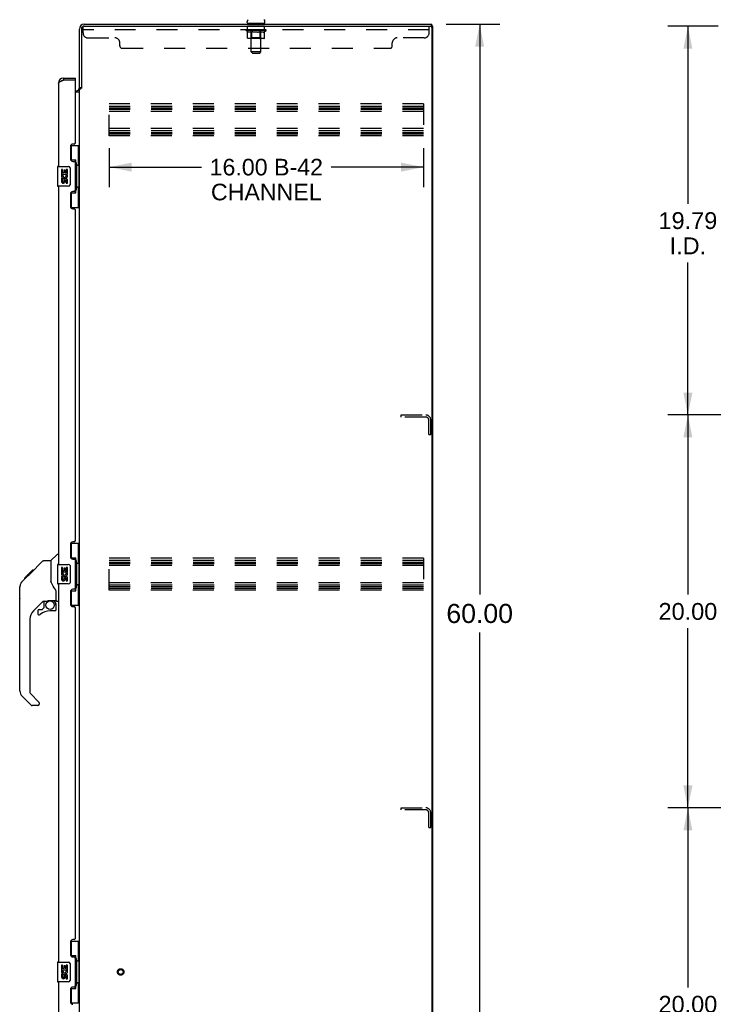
# Model space of a CAD drawing. Header units: inches. Extents: x 0 to 194, y 0 to 126.
# Tile 12 of 15: x 98 to 134, y 43 to 93. Entities that reach past the tile are written whole.
import ezdxf

# ---------------------------------------------------------------- set-up
doc = ezdxf.new("R2010")
doc.units = ezdxf.units.IN
doc.header["$LTSCALE"] = 10.674419
doc.header["$MEASUREMENT"] = 0
doc.linetypes.add('HIDDEN', pattern=[0.2, 0.1, -0.1])
doc.layers.get('0').update_dxf_attribs({"linetype": 'CONTINUOUS'})
for name, color, linetype in [('02___PRT_ALL_AXES', 7, 'CONTINUOUS'), ('DEFAULT_2', 8, 'HIDDEN'), ('DIMENSIONS', 7, 'CONTINUOUS')]:
    doc.layers.add(name, color=color, linetype=linetype)
doc.styles.get("Standard").update_dxf_attribs({"font": 'arial.ttf'})
doc.dimstyles.new('DIMSTYLE_1', dxfattribs={"dimtxt": 0.970402, "dimasz": 1.141649, "dimexe": 0.09, "dimexo": 0.07, "dimgap": 0.0425, "dimtad": 0, "dimtih": 1, "dimtoh": 1, "dimzin": 4, "dimdsep": 46, "dimtxsty": 'Standard', "dimblk": '_FILLED', "dimblk1": '_FILLED', "dimblk2": '_FILLED', "dimcen": 0.09, "dimazin": 1, "dimtfac": 1, "dimtdec": 3, "dimtofl": 0, "dimtmove": 0, "dimatfit": 3, "dimldrblk": '_FILLED', "dimfxl": 1, "dimtolj": 1, "dimtzin": 4, "dimarcsym": 0})
doc.dimstyles.new('DIMSTYLE_2', dxfattribs={"dimtxt": 0.84482, "dimasz": 1.141649, "dimexe": 0.09, "dimexo": 0.07, "dimgap": 0.037, "dimtad": 0, "dimtih": 1, "dimtoh": 1, "dimzin": 4, "dimdsep": 46, "dimtxsty": 'Standard', "dimblk": '_FILLED', "dimblk1": '_FILLED', "dimblk2": '_FILLED', "dimcen": 0.09, "dimazin": 1, "dimtfac": 1, "dimtdec": 3, "dimtofl": 0, "dimtmove": 0, "dimatfit": 3, "dimldrblk": '_FILLED', "dimfxl": 1, "dimtolj": 1, "dimtzin": 4, "dimarcsym": 0})
doc.dimstyles.new('DIMSTYLE_4', dxfattribs={"dimtxt": 0.856237, "dimasz": 1.141649, "dimexe": 0.09, "dimexo": 0.07, "dimgap": 0.0375, "dimtad": 0, "dimtih": 1, "dimtoh": 1, "dimzin": 4, "dimdsep": 46, "dimtxsty": 'Standard', "dimblk": '_FILLED', "dimblk1": '_FILLED', "dimblk2": '_FILLED', "dimcen": 0.09, "dimazin": 1, "dimtfac": 1, "dimtdec": 3, "dimtofl": 0, "dimtmove": 0, "dimatfit": 3, "dimldrblk": '_FILLED', "dimfxl": 1, "dimtolj": 1, "dimtzin": 4, "dimarcsym": 0})

# ---------------------------------------------------------------- blocks, each defined once
blk = doc.blocks.new('_FILLED')
at = {"color": 0, "linetype": 'ByBlock'}
blk.add_solid([(0, 0), (-1, 0.2), (-1, -0.2)], dxfattribs=at)
blk = doc.blocks.new('*D2')
at = {"layer": 'DIMENSIONS', "color": 2, "linetype": 'Continuous'}
for p, q in [((120.167, 92.838), (122.897, 92.838)), ((121.869, 92.838), (121.869, 63.808)), ((121.869, 32.838), (121.869, 61.867)), ((120.167, 32.838), (122.897, 32.838))]:
    blk.add_line(p, q, dxfattribs=at)
at = {"layer": 'DIMENSIONS', "color": 2, "linetype": 'Continuous', "xscale": 1.1416490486, "yscale": 1.1416490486, "zscale": 1.1416490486}
for p, rotation in [((121.869, 92.838), 90), ((121.869, 32.838), 270)]:
    blk.add_blockref('_FILLED', p, dxfattribs=dict(at, rotation=rotation))
at = {"layer": 'DIMENSIONS', "color": 2, "linetype": 'Continuous', "insert": (121.869, 63.323), "char_height": 0.9704, "width": 3.39099, "attachment_point": 2, "line_spacing_factor": 0.9}
blk.add_mtext('60.00', dxfattribs=at)
blk = doc.blocks.new('*D3')
at = {"layer": 'DIMENSIONS', "color": 2, "linetype": 'Continuous'}
for p, q in [((103.003, 86.531), (103.003, 84.533)), ((119.003, 86.531), (119.003, 84.533)), ((103.003, 85.56), (107.696, 85.56)), ((119.003, 85.56), (114.31, 85.56))]:
    blk.add_line(p, q, dxfattribs=at)
at = {"layer": 'DIMENSIONS', "color": 2, "linetype": 'Continuous', "xscale": 1.1416490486, "yscale": 1.1416490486, "zscale": 1.1416490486, "rotation": 180}
blk.add_blockref('_FILLED', (103.003, 85.56), dxfattribs=at)
at = {"layer": 'DIMENSIONS', "color": 2, "linetype": 'Continuous', "xscale": 1.1416490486, "yscale": 1.1416490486, "zscale": 1.1416490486}
blk.add_blockref('_FILLED', (119.003, 85.56), dxfattribs=at)
at = {"layer": 'DIMENSIONS', "color": 2, "linetype": 'Continuous', "insert": (111.003, 85.983), "char_height": 0.8448, "width": 5.76927, "attachment_point": 2, "line_spacing_factor": 0.9}
blk.add_mtext('16.00 B-42\\PCHANNEL', dxfattribs=at)
blk = doc.blocks.new('*D8')
at = {"layer": 'DIMENSIONS', "color": 2, "linetype": 'Continuous'}
for p, q in [((134.156, 52.942), (131.445, 52.942)), ((132.473, 52.942), (132.473, 43.798)), ((132.473, 32.942), (132.473, 40.801)), ((134.01, 32.942), (131.445, 32.942))]:
    blk.add_line(p, q, dxfattribs=at)
at = {"layer": 'DIMENSIONS', "color": 2, "linetype": 'Continuous', "xscale": 1.1416490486, "yscale": 1.1416490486, "zscale": 1.1416490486}
for p, rotation in [((132.473, 52.942), 90), ((132.473, 32.942), 270)]:
    blk.add_blockref('_FILLED', p, dxfattribs=dict(at, rotation=rotation))
at = {"layer": 'DIMENSIONS', "color": 2, "linetype": 'Continuous', "insert": (132.473, 43.37), "char_height": 0.8562, "width": 2.99205, "attachment_point": 2, "line_spacing_factor": 0.9}
blk.add_mtext('20.00\\PI.D.', dxfattribs=at)
blk = doc.blocks.new('*D9')
at = {"layer": 'DIMENSIONS', "color": 2, "linetype": 'Continuous'}
for p, q in [((134.156, 72.942), (131.445, 72.942)), ((132.473, 72.942), (132.473, 63.798)), ((132.473, 52.942), (132.473, 62.086)), ((134.156, 52.942), (131.445, 52.942))]:
    blk.add_line(p, q, dxfattribs=at)
at = {"layer": 'DIMENSIONS', "color": 2, "linetype": 'Continuous', "xscale": 1.1416490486, "yscale": 1.1416490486, "zscale": 1.1416490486}
for p, rotation in [((132.473, 72.942), 90), ((132.473, 52.942), 270)]:
    blk.add_blockref('_FILLED', p, dxfattribs=dict(at, rotation=rotation))
at = {"layer": 'DIMENSIONS', "color": 2, "linetype": 'Continuous', "insert": (132.473, 63.37), "char_height": 0.8562, "width": 2.99205, "attachment_point": 2, "line_spacing_factor": 0.9}
blk.add_mtext('20.00', dxfattribs=at)
blk = doc.blocks.new('*D25')
at = {"layer": 'DIMENSIONS', "color": 2, "linetype": 'Continuous'}
for p, q in [((134.01, 92.734), (131.445, 92.734)), ((132.473, 92.734), (132.473, 83.694)), ((132.473, 72.942), (132.473, 80.697)), ((134.156, 72.942), (131.445, 72.942))]:
    blk.add_line(p, q, dxfattribs=at)
at = {"layer": 'DIMENSIONS', "color": 2, "linetype": 'Continuous', "xscale": 1.1416490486, "yscale": 1.1416490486, "zscale": 1.1416490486}
for p, rotation in [((132.473, 92.734), 90), ((132.473, 72.942), 270)]:
    blk.add_blockref('_FILLED', p, dxfattribs=dict(at, rotation=rotation))
at = {"layer": 'DIMENSIONS', "color": 2, "linetype": 'Continuous', "insert": (132.473, 83.266), "char_height": 0.8562, "width": 2.99205, "attachment_point": 2, "line_spacing_factor": 0.9}
blk.add_mtext('19.79\\PI.D.', dxfattribs=at)

msp = doc.modelspace()

# ---------------------------------------------------------------- linework, layer by layer
at = {"color": 3, "linetype": 'Continuous'}
for p, q in [((101.728, 92.838), (119.43, 92.838)), ((101.728, 92.734), (119.367, 92.734)), ((101.482, 89.584), (101.482, 92.591)), ((101.586, 92.591), (101.586, 89.586)), ((119.43, 92.671), (119.43, 33.004)), ((100.424, 89.841), (100.424, 85.588)), ((100.641, 89.973), (100.67, 89.984)), ((100.67, 90.088), (101.278, 90.088)), ((101.258, 89.984), (100.67, 89.984)), ((101.278, 86.795), (101.278, 89.964)), ((101.278, 89.442), (101.339, 89.442)), ((101.278, 89.39), (101.482, 89.39)), ((101.482, 40.13), (101.482, 89.545)), ((101.482, 89.545), (101.556, 89.545)), ((101.218, 86.735), (101.158, 86.735)), ((101.028, 86.605), (101.028, 85.985)), ((101.158, 85.855), (101.218, 85.855)), ((101.278, 84.38), (101.278, 85.795)), ((100.424, 84.588), (100.424, 65.338)), ((101.218, 84.32), (101.158, 84.32)), ((101.028, 84.19), (101.028, 83.57)), ((101.158, 83.44), (101.218, 83.44)), ((101.278, 66.545), (101.278, 83.38)), ((101.028, 66.355), (101.028, 65.735)), ((101.218, 66.485), (101.158, 66.485)), ((101.158, 65.605), (101.218, 65.605)), ((101.278, 64.13), (101.278, 65.545)), ((100.424, 64.338), (100.424, 45.088)), ((101.028, 63.94), (101.028, 63.32)), ((101.218, 64.07), (101.158, 64.07)), ((101.158, 63.19), (101.218, 63.19)), ((101.278, 46.295), (101.278, 63.13)), ((101.218, 46.235), (101.158, 46.235)), ((101.028, 46.105), (101.028, 45.485)), ((101.158, 45.355), (101.218, 45.355)), ((101.278, 43.88), (101.278, 45.295)), ((100.424, 44.088), (100.424, 39.834)), ((101.028, 43.69), (101.028, 43.07)), ((101.218, 43.82), (101.158, 43.82))]:
    msp.add_line(p, q, dxfattribs=at)
at = {"color": 7, "linetype": 'Continuous'}
for p, q in [((110.03, 92.928), (110.03, 92.966)), ((110.044, 92.868), (110.044, 92.838)), ((110.919, 92.868), (110.044, 92.868)), ((110.919, 92.868), (110.919, 92.838)), ((110.934, 92.928), (110.934, 92.966)), ((119.482, 92.734), (119.367, 92.734)), ((119.43, 92.734), (119.43, 92.838)), ((119.482, 32.942), (119.482, 92.734)), ((100.67, 90.088), (100.67, 89.984)), ((101.278, 89.984), (101.258, 89.984)), ((101.278, 89.984), (101.278, 90.088)), ((101.586, 89.597), (101.482, 89.597)), ((101.041, 86.663), (101.482, 86.663)), ((101.078, 85.883), (101.078, 86.663)), ((101.443, 85.638), (101.443, 86.663)), ((101.078, 85.928), (101.305, 85.928)), ((101.305, 84.248), (101.305, 85.928)), ((100.364, 85.573), (100.364, 84.603)), ((100.379, 85.588), (100.919, 85.588)), ((101.019, 85.488), (101.019, 84.688)), ((101.342, 85.689), (101.342, 85.668)), ((101.342, 85.638), (101.342, 84.538)), ((101.465, 85.638), (101.342, 85.638)), ((101.465, 84.538), (101.465, 85.638)), ((100.919, 84.588), (100.379, 84.588)), ((101.078, 83.513), (101.078, 84.293)), ((101.078, 84.248), (101.305, 84.248)), ((101.465, 84.538), (101.342, 84.538)), ((101.342, 84.508), (101.342, 84.487)), ((101.443, 83.513), (101.443, 84.538)), ((101.041, 83.513), (101.482, 83.513)), ((101.041, 66.413), (101.482, 66.413)), ((101.078, 65.633), (101.078, 66.413)), ((101.443, 65.388), (101.443, 66.413)), ((100.036, 65.533), (100.334, 65.83)), ((100.424, 65.842), (100.361, 65.842)), ((101.078, 65.678), (101.305, 65.678)), ((101.305, 63.998), (101.305, 65.678)), ((98.989, 64.88), (99.613, 65.504)), ((99.669, 65.527), (100.03, 65.527)), ((100.03, 65.527), (100.03, 64.422)), ((100.364, 65.323), (100.364, 64.353)), ((100.379, 65.338), (100.919, 65.338)), ((101.019, 65.238), (101.019, 64.438)), ((101.342, 65.439), (101.342, 65.418)), ((101.342, 65.388), (101.342, 64.288)), ((101.465, 65.388), (101.342, 65.388)), ((101.465, 64.288), (101.465, 65.388)), ((98.57, 64.46), (98.849, 64.738)), ((98.681, 64.638), (99.09, 65.047)), ((98.829, 64.719), (98.762, 64.719)), ((98.848, 64.739), (98.982, 64.872)), ((98.915, 64.805), (98.848, 64.805)), ((98.997, 64.887), (98.93, 64.887)), ((98.989, 64.88), (98.954, 64.844)), ((99.074, 64.964), (99.007, 64.964)), ((99.09, 65.047), (99.092, 65.049)), ((99.157, 65.047), (99.09, 65.047)), ((99.091, 65.048), (99.157, 65.048)), ((99.092, 65.049), (99.159, 65.049)), ((98.444, 63.6), (98.444, 64.187)), ((98.455, 58.899), (98.455, 64.183)), ((98.57, 64.46), (98.551, 64.439)), ((98.677, 64.634), (98.68, 64.637)), ((98.677, 64.634), (98.743, 64.634)), ((98.68, 64.637), (98.746, 64.637)), ((98.747, 64.638), (98.681, 64.638)), ((100.05, 64.43), (100.03, 64.485)), ((100.08, 64.362), (100.05, 64.43)), ((100.919, 64.338), (100.379, 64.338)), ((101.465, 64.288), (101.342, 64.288)), ((101.342, 64.258), (101.342, 64.237)), ((101.443, 63.263), (101.443, 64.288)), ((100.306, 63.499), (100.306, 63.906)), ((101.078, 63.263), (101.078, 64.043)), ((101.078, 63.998), (101.305, 63.998)), ((99.642, 63.465), (99.14, 62.964)), ((99.676, 63.455), (99.676, 63.128)), ((99.718, 63.46), (99.806, 63.46)), ((99.984, 63.501), (99.991, 63.501)), ((99.991, 63.501), (100.286, 63.501)), ((100.168, 63.501), (100.248, 63.421)), ((100.24, 63.414), (100.234, 63.408)), ((100.286, 63.282), (100.306, 63.282)), ((100.306, 63.045), (100.306, 63.282)), ((100.345, 63.46), (100.424, 63.46)), ((101.041, 63.263), (101.482, 63.263)), ((99.361, 62.966), (99.361, 62.847)), ((99.44, 63.045), (99.592, 63.045)), ((99.601, 63.048), (99.672, 63.12)), ((100.227, 62.966), (99.991, 62.966)), ((98.967, 62.546), (98.967, 58.813)), ((98.99, 58.757), (99.426, 58.322)), ((99.023, 58.168), (98.571, 58.62)), ((99.44, 58.288), (99.44, 58.224)), ((99.361, 58.145), (99.079, 58.145)), ((101.041, 46.163), (101.482, 46.163)), ((101.078, 45.383), (101.078, 46.163)), ((101.443, 45.138), (101.443, 46.163)), ((101.078, 45.428), (101.305, 45.428)), ((101.305, 43.748), (101.305, 45.428)), ((101.342, 45.189), (101.342, 45.168)), ((101.465, 45.138), (101.342, 45.138)), ((101.342, 45.138), (101.342, 44.038)), ((101.465, 44.038), (101.465, 45.138)), ((100.364, 45.073), (100.364, 44.103)), ((100.379, 45.088), (100.919, 45.088)), ((101.019, 44.988), (101.019, 44.188)), ((100.919, 44.088), (100.379, 44.088)), ((101.078, 43.013), (101.078, 43.793)), ((101.078, 43.748), (101.305, 43.748)), ((101.465, 44.038), (101.342, 44.038)), ((101.342, 44.008), (101.342, 43.987)), ((101.443, 43.013), (101.443, 44.038)), ((101.041, 43.013), (101.482, 43.013))]:
    msp.add_line(p, q, dxfattribs=at)
at = {"color": 3, "linetype": 'Continuous'}
for points in [[(100.424, 89.841), (100.424, 89.847), (100.426, 89.852), (100.428, 89.858), (100.431, 89.863), (100.435, 89.869), (100.44, 89.874), (100.446, 89.88), (100.452, 89.885), (100.459, 89.891), (100.468, 89.896), (100.476, 89.902), (100.486, 89.907), (100.496, 89.913), (100.507, 89.918), (100.518, 89.924), (100.53, 89.929), (100.543, 89.934), (100.556, 89.94), (100.569, 89.945)], [(100.569, 89.945), (100.583, 89.951), (100.597, 89.956), (100.611, 89.962), (100.626, 89.967), (100.641, 89.973)], [(101.556, 89.545), (101.558, 89.547), (101.56, 89.548), (101.561, 89.55), (101.563, 89.551), (101.564, 89.552), (101.566, 89.554), (101.567, 89.555), (101.568, 89.556), (101.569, 89.558), (101.57, 89.559), (101.57, 89.56), (101.571, 89.562), (101.572, 89.563), (101.572, 89.564)], [(101.572, 89.564), (101.575, 89.568), (101.575, 89.569), (101.576, 89.571), (101.577, 89.572), (101.578, 89.574), (101.579, 89.576), (101.58, 89.577), (101.581, 89.579), (101.582, 89.581), (101.583, 89.582), (101.585, 89.584), (101.586, 89.586)]]:
    msp.add_lwpolyline(points, dxfattribs=at)
at = {"color": 7, "linetype": 'Continuous'}
for points in [[(101.269, 85.827), (101.271, 85.83), (101.277, 85.839), (101.281, 85.847), (101.286, 85.854), (101.289, 85.861), (101.293, 85.867), (101.296, 85.873), (101.298, 85.879), (101.3, 85.884), (101.302, 85.889), (101.303, 85.893), (101.304, 85.897), (101.305, 85.901), (101.305, 85.904)], [(101.012, 85.524), (101.014, 85.518), (101.016, 85.512), (101.017, 85.506), (101.018, 85.5), (101.019, 85.494), (101.019, 85.488)], [(101.019, 84.688), (101.019, 84.682), (101.018, 84.675), (101.017, 84.669), (101.016, 84.663), (101.014, 84.657), (101.012, 84.652)], [(101.305, 84.272), (101.305, 84.275), (101.304, 84.279), (101.303, 84.283), (101.302, 84.287), (101.3, 84.292), (101.298, 84.297), (101.296, 84.302), (101.293, 84.308), (101.289, 84.315), (101.286, 84.322), (101.281, 84.329), (101.277, 84.337), (101.271, 84.345), (101.269, 84.349)], [(99.613, 65.504), (99.621, 65.51), (99.63, 65.516), (99.639, 65.521), (99.649, 65.524), (99.659, 65.526), (99.669, 65.527)], [(101.012, 65.274), (101.014, 65.268), (101.016, 65.262), (101.017, 65.256), (101.018, 65.25), (101.019, 65.244), (101.019, 65.238)], [(101.269, 65.577), (101.271, 65.58), (101.277, 65.589), (101.281, 65.597), (101.286, 65.604), (101.289, 65.611), (101.293, 65.617), (101.296, 65.623), (101.298, 65.629), (101.3, 65.634), (101.302, 65.639), (101.303, 65.643), (101.304, 65.647), (101.305, 65.651), (101.305, 65.654)], [(98.87, 64.76), (98.855, 64.745), (98.849, 64.738)], [(98.954, 64.844), (98.931, 64.822), (98.91, 64.8), (98.87, 64.76)], [(98.57, 64.46), (98.551, 64.44), (98.526, 64.407), (98.504, 64.371), (98.486, 64.334), (98.472, 64.294), (98.462, 64.254), (98.457, 64.212), (98.455, 64.183)], [(100.253, 64.077), (100.204, 64.147), (100.155, 64.224), (100.114, 64.295), (100.08, 64.362)], [(101.019, 64.438), (101.019, 64.432), (101.018, 64.425), (101.017, 64.419), (101.016, 64.413), (101.014, 64.407), (101.012, 64.402)], [(100.306, 63.906), (100.305, 63.93), (100.3, 63.965), (100.291, 63.999), (100.279, 64.031), (100.264, 64.06), (100.253, 64.077)], [(101.305, 64.022), (101.305, 64.025), (101.304, 64.029), (101.303, 64.033), (101.302, 64.037), (101.3, 64.042), (101.298, 64.047), (101.296, 64.052), (101.293, 64.058), (101.289, 64.065), (101.286, 64.072), (101.281, 64.079), (101.277, 64.087), (101.271, 64.095), (101.269, 64.099)], [(99.806, 63.46), (99.814, 63.461), (99.823, 63.463), (99.833, 63.466), (99.844, 63.47), (99.857, 63.474), (99.872, 63.48), (99.889, 63.485), (99.907, 63.49), (99.925, 63.494), (99.945, 63.498), (99.965, 63.5), (99.984, 63.501)], [(100.286, 63.282), (100.285, 63.296), (100.284, 63.31), (100.281, 63.324), (100.277, 63.337), (100.272, 63.35), (100.266, 63.363), (100.26, 63.375), (100.252, 63.386), (100.243, 63.397), (100.234, 63.408)], [(100.248, 63.421), (100.248, 63.421), (100.247, 63.421), (100.247, 63.42), (100.245, 63.419), (100.244, 63.418), (100.24, 63.414)], [(101.269, 45.327), (101.271, 45.33), (101.277, 45.339), (101.281, 45.347), (101.286, 45.354), (101.289, 45.361), (101.293, 45.367), (101.296, 45.373), (101.298, 45.379), (101.3, 45.384), (101.302, 45.389), (101.303, 45.393), (101.304, 45.397), (101.305, 45.401), (101.305, 45.404)], [(101.012, 45.024), (101.014, 45.018), (101.016, 45.012), (101.017, 45.006), (101.018, 45), (101.019, 44.994), (101.019, 44.988)], [(101.019, 44.188), (101.019, 44.182), (101.018, 44.175), (101.017, 44.169), (101.016, 44.163), (101.014, 44.157), (101.012, 44.152)], [(101.305, 43.772), (101.305, 43.775), (101.304, 43.779), (101.303, 43.783), (101.302, 43.787), (101.3, 43.792), (101.298, 43.797), (101.296, 43.802), (101.293, 43.808), (101.289, 43.815), (101.286, 43.822), (101.281, 43.829), (101.277, 43.837), (101.271, 43.845), (101.269, 43.849)]]:
    msp.add_lwpolyline(points, dxfattribs=at)
msp.add_circle((99.991, 63.261), 0.217, dxfattribs=at)
at = {"color": 3, "linetype": 'Continuous'}
for centre, radius, start, end in [((101.728, 92.591), 0.246, 90, 180), ((101.728, 92.591), 0.142, 90, 180), ((119.367, 92.671), 0.0625, 0, 90), ((100.67, 89.841), 0.246, 90, 180), ((101.258, 89.964), 0.02, 0, 90), ((101.339, 89.584), 0.142, 270, 360), ((101.158, 86.605), 0.13, 90, 180), ((101.218, 86.795), 0.06, 270, 360), ((101.158, 85.985), 0.13, 180, 270), ((101.218, 85.795), 0.06, 0, 90), ((101.158, 84.19), 0.13, 90, 180), ((101.218, 84.38), 0.06, 270, 360), ((101.158, 83.57), 0.13, 180, 270), ((101.218, 83.38), 0.06, 0, 90), ((101.158, 66.355), 0.13, 90, 180), ((101.218, 66.545), 0.06, 270, 360), ((101.158, 65.735), 0.13, 180, 270), ((101.218, 65.545), 0.06, 0, 90), ((101.158, 63.94), 0.13, 90, 180), ((101.218, 64.13), 0.06, 270, 360), ((101.158, 63.32), 0.13, 180, 270), ((101.218, 63.13), 0.06, 0, 90), ((101.158, 46.105), 0.13, 90, 180), ((101.218, 46.295), 0.06, 270, 360), ((101.158, 45.485), 0.13, 180, 270), ((101.218, 45.295), 0.06, 0, 90), ((101.158, 43.69), 0.13, 90, 180), ((101.218, 43.88), 0.06, 270, 360), ((101.158, 43.07), 0.13, 180, 270)]:
    msp.add_arc(centre, radius, start, end, dxfattribs=at)
at = {"color": 7, "linetype": 'Continuous'}
for centre, radius, start, end in [((110.155, 92.966), 0.125, 126.7416, 180), ((110.09, 92.928), 0.06, 180, 270), ((110.874, 92.928), 0.06, 270, 360), ((110.809, 92.966), 0.125, 0, 53.2584), ((100.67, 89.841), 0.142, 90, 131.3835), ((100.588, 89.698), 0.26, 87.3633, 90), ((100.379, 85.573), 0.015, 90, 180), ((100.919, 85.488), 0.1, 21.205, 90), ((100.379, 84.603), 0.015, 180, 270), ((100.919, 84.688), 0.1, 270, 338.7946), ((100.361, 65.802), 0.0394, 90, 135), ((100.05, 65.519), 0.0197, 135, 180), ((100.379, 65.323), 0.015, 90, 180), ((100.919, 65.238), 0.1, 21.205, 90), ((98.463, 64.187), 0.0197, 110.9631, 180), ((100.379, 64.353), 0.015, 180, 270), ((100.919, 64.438), 0.1, 270, 338.7946), ((98.463, 63.6), 0.0197, 180, 246.393), ((99.718, 63.263), 0.197, 90, 127.4405), ((100.109, 63.282), 0.197, 0, 45), ((100.286, 63.521), 0.0197, 270, 360), ((100.345, 63.499), 0.0394, 180, 270), ((99.558, 62.546), 0.591, 135, 180), ((99.44, 62.966), 0.0787, 90, 180), ((99.44, 62.847), 0.0787, 180, 309.5212), ((99.991, 62.178), 0.787, 90, 129.5212), ((99.592, 63.056), 0.0118, 270, 315), ((99.664, 63.128), 0.0118, 315, 360), ((100.227, 63.045), 0.0787, 270, 360), ((98.849, 58.899), 0.394, 180, 225), ((99.046, 58.813), 0.0787, 180, 225), ((99.079, 58.224), 0.0787, 225, 270), ((99.361, 58.224), 0.0787, 270, 360), ((99.392, 58.288), 0.0472, 0, 45), ((100.379, 45.073), 0.015, 90, 180), ((100.919, 44.988), 0.1, 21.205, 90), ((100.919, 44.188), 0.1, 270, 338.7946), ((100.379, 44.103), 0.015, 180, 270)]:
    msp.add_arc(centre, radius, start, end, dxfattribs=at)
for centre, start_param, end_param in [((101.238, 85.678), -1.51401, -0.699287), ((101.238, 85.678), -2.442306, -1.627583), ((101.238, 84.497), -1.51401, -0.699287), ((101.238, 84.497), -2.442306, -1.627583), ((101.238, 65.428), -1.51401, -0.699287), ((101.238, 65.428), -2.442306, -1.627583), ((101.238, 64.247), -1.51401, -0.699287), ((101.238, 64.247), -2.442306, -1.627583), ((101.238, 45.178), -1.51401, -0.699287), ((101.238, 45.178), -2.442306, -1.627583), ((101.238, 43.997), -1.51401, -0.699287), ((101.238, 43.997), -2.442306, -1.627583)]:
    msp.add_ellipse(centre, major_axis=(0, 0.18), ratio=0.579493, start_param=start_param, end_param=end_param, dxfattribs=at)
at = {"layer": '02___PRT_ALL_AXES', "color": 8, "linetype": 'HIDDEN'}
for p, q in [((110.044, 92.547), (110.044, 92.734)), ((110.919, 92.734), (110.044, 92.734)), ((110.919, 92.547), (110.919, 92.734)), ((110.919, 92.547), (110.044, 92.547))]:
    msp.add_line(p, q, dxfattribs=at)
at = {"layer": '02___PRT_ALL_AXES', "color": 7, "linetype": 'Continuous'}
for p, q in [((100.567, 85.434), (100.567, 85.203)), ((100.63, 85.434), (100.567, 85.434)), ((100.63, 85.266), (100.63, 85.434)), ((100.693, 85.266), (100.63, 85.266)), ((100.693, 85.402), (100.693, 85.266)), ((100.753, 85.402), (100.693, 85.402)), ((100.753, 85.266), (100.753, 85.402)), ((100.818, 85.266), (100.753, 85.266)), ((100.818, 85.434), (100.818, 85.266)), ((100.881, 85.434), (100.818, 85.434)), ((100.881, 85.203), (100.881, 85.434)), ((100.567, 85.203), (100.829, 85.203)), ((100.567, 84.973), (100.567, 84.836)), ((100.63, 84.973), (100.567, 84.973)), ((100.638, 85.167), (100.58, 85.192)), ((100.63, 84.836), (100.63, 84.973)), ((100.693, 84.878), (100.693, 84.836)), ((100.753, 84.816), (100.753, 84.885)), ((100.829, 85.203), (100.801, 85.184)), ((100.818, 84.878), (100.818, 84.742)), ((100.818, 84.742), (100.881, 84.742)), ((100.863, 85.203), (100.881, 85.203)), ((100.881, 84.742), (100.881, 84.878)), ((100.567, 65.184), (100.567, 64.953)), ((100.63, 65.184), (100.567, 65.184)), ((100.63, 65.016), (100.63, 65.184)), ((100.818, 65.184), (100.818, 65.016)), ((100.881, 65.184), (100.818, 65.184)), ((100.881, 64.953), (100.881, 65.184)), ((100.567, 64.953), (100.829, 64.953)), ((100.567, 64.723), (100.567, 64.586)), ((100.63, 64.723), (100.567, 64.723)), ((100.638, 64.917), (100.58, 64.942)), ((100.693, 65.016), (100.63, 65.016)), ((100.63, 64.586), (100.63, 64.723)), ((100.693, 65.152), (100.693, 65.016)), ((100.753, 65.152), (100.693, 65.152)), ((100.753, 65.016), (100.753, 65.152)), ((100.818, 65.016), (100.753, 65.016)), ((100.829, 64.953), (100.801, 64.934)), ((100.863, 64.953), (100.881, 64.953)), ((100.693, 64.628), (100.693, 64.586)), ((100.753, 64.566), (100.753, 64.635)), ((100.818, 64.628), (100.818, 64.492)), ((100.818, 64.492), (100.881, 64.492)), ((100.881, 64.492), (100.881, 64.628)), ((100.63, 44.934), (100.567, 44.934)), ((100.567, 44.934), (100.567, 44.703)), ((100.567, 44.703), (100.829, 44.703)), ((100.638, 44.667), (100.58, 44.692)), ((100.63, 44.766), (100.63, 44.934)), ((100.693, 44.766), (100.63, 44.766)), ((100.753, 44.902), (100.693, 44.902)), ((100.693, 44.902), (100.693, 44.766)), ((100.753, 44.766), (100.753, 44.902)), ((100.818, 44.766), (100.753, 44.766)), ((100.829, 44.703), (100.801, 44.684)), ((100.881, 44.934), (100.818, 44.934)), ((100.818, 44.934), (100.818, 44.766)), ((100.863, 44.703), (100.881, 44.703)), ((100.881, 44.703), (100.881, 44.934)), ((100.63, 44.473), (100.567, 44.473)), ((100.567, 44.473), (100.567, 44.336)), ((100.63, 44.336), (100.63, 44.473)), ((100.693, 44.378), (100.693, 44.336)), ((100.753, 44.316), (100.753, 44.385)), ((100.818, 44.378), (100.818, 44.242)), ((100.818, 44.242), (100.881, 44.242)), ((100.881, 44.242), (100.881, 44.378))]:
    msp.add_line(p, q, dxfattribs=at)
at = {"layer": '02___PRT_ALL_AXES', "color": 8, "linetype": 'HIDDEN'}
msp.add_circle((103.586, 44.588), 0.124, dxfattribs=at)
at = {"layer": '02___PRT_ALL_AXES', "color": 7, "linetype": 'Continuous'}
for centre, radius, start, end in [((100.724, 85.13), 0.157, 156.5966, 341.8791), ((100.661, 84.836), 0.0943, 180, 248.6704), ((100.661, 84.836), 0.0943, 248.6999, 347.4338), ((100.724, 85.13), 0.0943, 156.5966, 35.1122), ((100.661, 84.836), 0.0314, 180, 0.0485), ((100.787, 84.878), 0.0943, 0, 180), ((100.788, 84.873), 0.0362, 83.4285, 161.7628), ((100.787, 84.878), 0.0314, 0, 81.2295), ((100.724, 85.13), 0.157, 25.737, 27.8532), ((100.727, 85.13), 0.154, 341.4199, 26.1963), ((100.724, 64.88), 0.157, 156.5966, 341.8791), ((100.724, 64.88), 0.0943, 156.5966, 35.1122), ((100.787, 64.628), 0.0943, 0, 180), ((100.724, 64.88), 0.157, 25.737, 27.8532), ((100.727, 64.88), 0.154, 341.4199, 26.1963), ((100.661, 64.586), 0.0943, 180, 248.6704), ((100.661, 64.586), 0.0943, 248.6999, 347.4338), ((100.661, 64.586), 0.0314, 180, 0.0485), ((100.788, 64.623), 0.0362, 83.4285, 161.7628), ((100.787, 64.628), 0.0314, 0, 81.2295), ((100.724, 44.63), 0.157, 156.5966, 341.8791), ((100.724, 44.63), 0.0943, 156.5966, 35.1122), ((100.724, 44.63), 0.157, 25.737, 27.8532), ((100.727, 44.63), 0.154, 341.4199, 26.1963), ((100.661, 44.336), 0.0943, 180, 248.6704), ((100.661, 44.336), 0.0943, 248.6999, 347.4338), ((100.661, 44.336), 0.0314, 180, 0.0485), ((100.787, 44.378), 0.0943, 0, 180), ((100.788, 44.373), 0.0362, 83.4285, 161.7628), ((100.787, 44.378), 0.0314, 0, 81.2295)]:
    msp.add_arc(centre, radius, start, end, dxfattribs=at)
at = {"layer": 'DEFAULT_2', "color": 8, "linetype": 'HIDDEN'}
for p, q in [((101.669, 92.389), (101.669, 92.734)), ((101.728, 92.734), (101.669, 92.734)), ((110.232, 92.868), (110.232, 92.838)), ((110.233, 91.428), (110.233, 92.838)), ((110.731, 91.428), (110.731, 92.838)), ((110.732, 92.868), (110.732, 92.838)), ((119.294, 92.389), (119.294, 92.734)), ((119.294, 92.547), (101.669, 92.547)), ((109.976, 92.514), (109.976, 92.546)), ((109.976, 92.546), (110.221, 92.546)), ((110.053, 92.46), (109.976, 92.514)), ((110.988, 92.514), (109.976, 92.514)), ((109.977, 92.546), (109.977, 92.55)), ((110.073, 92.549), (109.977, 92.55)), ((109.983, 92.546), (109.983, 92.552)), ((109.99, 92.544), (109.99, 92.547)), ((109.99, 92.544), (110.973, 92.544)), ((109.997, 92.544), (109.997, 92.547)), ((109.998, 92.544), (109.998, 92.547)), ((110.006, 92.546), (110.006, 92.552)), ((110.019, 92.544), (110.019, 92.547)), ((110.021, 92.544), (110.021, 92.547)), ((110.044, 92.546), (110.044, 92.552)), ((110.053, 92.135), (110.053, 92.46)), ((110.053, 92.46), (110.065, 92.452)), ((110.055, 92.544), (110.055, 92.547)), ((110.057, 92.544), (110.057, 92.547)), ((110.077, 92.445), (110.065, 92.452)), ((110.073, 92.546), (110.073, 92.549)), ((110.089, 92.439), (110.077, 92.445)), ((110.1, 92.433), (110.088, 92.439)), ((110.094, 92.546), (110.094, 92.552)), ((110.095, 92.544), (110.095, 92.546)), ((110.096, 92.544), (110.096, 92.546)), ((110.098, 92.544), (110.098, 92.546)), ((110.111, 92.429), (110.1, 92.433)), ((110.104, 92.544), (110.104, 92.547)), ((110.104, 92.544), (110.104, 92.546)), ((110.107, 92.544), (110.107, 92.547)), ((110.109, 92.544), (110.109, 92.547)), ((110.123, 92.425), (110.111, 92.429)), ((110.113, 92.544), (110.113, 92.546)), ((110.198, 92.425), (110.123, 92.425)), ((110.124, 92.544), (110.124, 92.546)), ((110.139, 92.544), (110.139, 92.548)), ((110.139, 92.544), (110.139, 92.546)), ((110.155, 92.544), (110.155, 92.546)), ((110.155, 92.544), (110.155, 92.546)), ((110.157, 92.546), (110.157, 92.552)), ((110.164, 92.544), (110.164, 92.547)), ((110.168, 92.544), (110.168, 92.547)), ((110.175, 92.544), (110.175, 92.546)), ((110.184, 92.544), (110.184, 92.55)), ((110.196, 92.544), (110.196, 92.546)), ((110.198, 92.425), (110.209, 92.429)), ((110.199, 92.544), (110.199, 92.546)), ((110.221, 92.433), (110.209, 92.429)), ((110.232, 92.439), (110.22, 92.433)), ((110.221, 92.544), (110.221, 92.546)), ((110.274, 92.546), (110.225, 92.546)), ((110.229, 92.546), (110.229, 92.552)), ((110.232, 92.137), (110.232, 92.512)), ((110.244, 92.445), (110.232, 92.439)), ((110.234, 92.544), (110.234, 92.547)), ((110.238, 92.544), (110.238, 92.547)), ((110.243, 92.544), (110.243, 92.551)), ((110.255, 92.452), (110.243, 92.445)), ((110.246, 92.544), (110.246, 92.546)), ((110.255, 92.544), (110.255, 92.546)), ((110.267, 92.46), (110.255, 92.452)), ((110.267, 92.135), (110.267, 92.46)), ((110.267, 92.46), (110.29, 92.452)), ((110.274, 92.544), (110.274, 92.546)), ((110.334, 92.546), (110.287, 92.546)), ((110.313, 92.445), (110.29, 92.452)), ((110.303, 92.544), (110.303, 92.546)), ((110.309, 92.546), (110.309, 92.552)), ((110.312, 92.544), (110.312, 92.547)), ((110.336, 92.439), (110.313, 92.445)), ((110.314, 92.544), (110.314, 92.551)), ((110.316, 92.544), (110.316, 92.547)), ((110.322, 92.544), (110.322, 92.547)), ((110.334, 92.544), (110.334, 92.546)), ((110.358, 92.433), (110.336, 92.439)), ((110.398, 92.546), (110.355, 92.546)), ((110.381, 92.429), (110.358, 92.434)), ((110.365, 92.544), (110.365, 92.546)), ((110.403, 92.425), (110.38, 92.429)), ((110.39, 92.546), (110.482, 92.552)), ((110.394, 92.546), (110.394, 92.552)), ((110.394, 92.547), (110.394, 92.552)), ((110.394, 92.552), (110.394, 92.552)), ((110.394, 92.544), (110.394, 92.547)), ((110.398, 92.544), (110.398, 92.547)), ((110.398, 92.544), (110.398, 92.546)), ((110.399, 92.544), (110.399, 92.547)), ((110.561, 92.425), (110.403, 92.425)), ((110.465, 92.546), (110.427, 92.546)), ((110.431, 92.544), (110.431, 92.546)), ((110.465, 92.544), (110.465, 92.546)), ((110.48, 92.547), (110.48, 92.547)), ((110.48, 92.544), (110.48, 92.547)), ((110.48, 92.544), (110.48, 92.547)), ((110.482, 92.546), (110.482, 92.552)), ((110.482, 92.552), (110.573, 92.546)), ((110.484, 92.544), (110.484, 92.547)), ((110.484, 92.544), (110.484, 92.547)), ((110.484, 92.547), (110.484, 92.547)), ((110.499, 92.544), (110.499, 92.546)), ((110.499, 92.546), (110.537, 92.546)), ((110.533, 92.544), (110.533, 92.546)), ((110.561, 92.425), (110.583, 92.429)), ((110.565, 92.544), (110.565, 92.547)), ((110.565, 92.544), (110.565, 92.546)), ((110.565, 92.546), (110.609, 92.546)), ((110.566, 92.544), (110.566, 92.547)), ((110.569, 92.547), (110.569, 92.552)), ((110.569, 92.552), (110.57, 92.552)), ((110.569, 92.544), (110.569, 92.547)), ((110.57, 92.546), (110.57, 92.552)), ((110.605, 92.433), (110.583, 92.429)), ((110.599, 92.544), (110.599, 92.546)), ((110.627, 92.439), (110.605, 92.433)), ((110.649, 92.445), (110.627, 92.439)), ((110.63, 92.544), (110.63, 92.546)), ((110.63, 92.546), (110.677, 92.546)), ((110.642, 92.544), (110.642, 92.547)), ((110.648, 92.544), (110.648, 92.547)), ((110.672, 92.452), (110.649, 92.445)), ((110.65, 92.544), (110.65, 92.551)), ((110.652, 92.544), (110.652, 92.547)), ((110.655, 92.546), (110.655, 92.552)), ((110.661, 92.544), (110.661, 92.546)), ((110.695, 92.459), (110.672, 92.452)), ((110.69, 92.544), (110.69, 92.546)), ((110.69, 92.546), (110.739, 92.546)), ((110.695, 92.135), (110.695, 92.459)), ((110.695, 92.459), (110.706, 92.452)), ((110.717, 92.445), (110.706, 92.452)), ((110.709, 92.544), (110.709, 92.546)), ((110.728, 92.439), (110.717, 92.445)), ((110.718, 92.544), (110.718, 92.546)), ((110.721, 92.544), (110.721, 92.551)), ((110.726, 92.544), (110.726, 92.547)), ((110.739, 92.433), (110.728, 92.439)), ((110.73, 92.544), (110.73, 92.547)), ((110.732, 92.137), (110.732, 92.512)), ((110.735, 92.546), (110.735, 92.552)), ((110.75, 92.429), (110.739, 92.434)), ((110.743, 92.544), (110.743, 92.546)), ((110.743, 92.546), (110.904, 92.546)), ((110.761, 92.425), (110.75, 92.429)), ((110.844, 92.425), (110.761, 92.425)), ((110.765, 92.544), (110.765, 92.546)), ((110.767, 92.544), (110.767, 92.546)), ((110.78, 92.544), (110.78, 92.55)), ((110.789, 92.544), (110.789, 92.546)), ((110.796, 92.544), (110.796, 92.547)), ((110.8, 92.544), (110.8, 92.547)), ((110.807, 92.546), (110.807, 92.552)), ((110.808, 92.544), (110.808, 92.546)), ((110.808, 92.544), (110.808, 92.546)), ((110.825, 92.544), (110.825, 92.548)), ((110.825, 92.544), (110.825, 92.546)), ((110.84, 92.544), (110.84, 92.546)), ((110.844, 92.425), (110.854, 92.429)), ((110.851, 92.544), (110.851, 92.546)), ((110.854, 92.544), (110.854, 92.547)), ((110.865, 92.433), (110.854, 92.429)), ((110.857, 92.544), (110.857, 92.547)), ((110.86, 92.544), (110.86, 92.547)), ((110.86, 92.544), (110.86, 92.546)), ((110.876, 92.439), (110.865, 92.433)), ((110.866, 92.544), (110.866, 92.546)), ((110.868, 92.544), (110.868, 92.546)), ((110.869, 92.544), (110.869, 92.546)), ((110.87, 92.546), (110.87, 92.552)), ((110.887, 92.445), (110.876, 92.439)), ((110.898, 92.451), (110.886, 92.445)), ((110.909, 92.459), (110.898, 92.451)), ((110.907, 92.544), (110.907, 92.547)), ((110.909, 92.544), (110.909, 92.547)), ((110.909, 92.459), (110.988, 92.514)), ((110.909, 92.135), (110.909, 92.459)), ((110.92, 92.546), (110.92, 92.552)), ((110.943, 92.544), (110.943, 92.547)), ((110.945, 92.544), (110.945, 92.547)), ((110.958, 92.546), (110.958, 92.552)), ((110.966, 92.544), (110.966, 92.547)), ((110.966, 92.544), (110.966, 92.547)), ((110.973, 92.544), (110.973, 92.547)), ((110.98, 92.546), (110.98, 92.552)), ((110.988, 92.514), (110.988, 92.552)), ((101.919, 92.139), (103.294, 92.139)), ((103.544, 91.734), (103.544, 91.889)), ((110.875, 92.106), (110.087, 92.106)), ((110.232, 92.137), (110.2, 92.106)), ((110.732, 92.137), (110.232, 92.137)), ((110.678, 92.106), (110.68, 92.106)), ((110.684, 92.107), (110.686, 92.109)), ((110.686, 92.109), (110.688, 92.111)), ((110.732, 92.137), (110.764, 92.106)), ((117.419, 91.734), (117.419, 91.889)), ((119.044, 92.139), (117.669, 92.139)), ((103.669, 91.609), (117.294, 91.609)), ((110.293, 91.368), (110.233, 91.428)), ((110.731, 91.428), (110.233, 91.428)), ((110.293, 91.368), (110.671, 91.368)), ((110.671, 91.368), (110.731, 91.428)), ((103.003, 87.15), (103.003, 88.775)), ((119.003, 88.775), (103.003, 88.775)), ((119.003, 88.775), (119.003, 87.15)), ((103.003, 88.671), (119.003, 88.671)), ((103.003, 88.581), (119.003, 88.581)), ((103.003, 88.504), (119.003, 88.504)), ((119.003, 88.4), (103.003, 88.4)), ((119.003, 87.525), (103.003, 87.525)), ((103.003, 87.421), (119.003, 87.421)), ((103.003, 87.331), (119.003, 87.331)), ((103.003, 87.254), (119.003, 87.254)), ((119.003, 87.15), (103.003, 87.15)), ((117.878, 72.942), (119.131, 72.942)), ((117.878, 72.838), (117.878, 72.942)), ((119.131, 72.838), (117.878, 72.838)), ((119.274, 71.942), (119.274, 72.695)), ((119.378, 71.942), (119.378, 72.695)), ((119.274, 71.942), (119.378, 71.942)), ((103.003, 64.025), (103.003, 65.65)), ((119.003, 65.65), (103.003, 65.65)), ((103.003, 65.546), (119.003, 65.546)), ((103.003, 65.456), (119.003, 65.456)), ((103.003, 65.379), (119.003, 65.379)), ((119.003, 65.275), (103.003, 65.275)), ((119.003, 65.65), (119.003, 64.025)), ((119.003, 64.4), (103.003, 64.4)), ((103.003, 64.296), (119.003, 64.296)), ((103.003, 64.206), (119.003, 64.206)), ((103.003, 64.129), (119.003, 64.129)), ((119.003, 64.025), (103.003, 64.025)), ((117.878, 52.942), (119.131, 52.942)), ((117.878, 52.838), (117.878, 52.942)), ((119.131, 52.838), (117.878, 52.838)), ((119.274, 51.942), (119.274, 52.695)), ((119.378, 51.942), (119.378, 52.695)), ((119.274, 51.942), (119.378, 51.942))]:
    msp.add_line(p, q, dxfattribs=at)
for points in [[(110.087, 92.106), (110.083, 92.106), (110.079, 92.106), (110.075, 92.107), (110.071, 92.109), (110.068, 92.111), (110.064, 92.113), (110.061, 92.116), (110.058, 92.119), (110.056, 92.123), (110.054, 92.127), (110.053, 92.131), (110.053, 92.135)], [(110.284, 92.106), (110.282, 92.106), (110.28, 92.106), (110.278, 92.107), (110.276, 92.109), (110.274, 92.111), (110.273, 92.113), (110.271, 92.116), (110.27, 92.119), (110.269, 92.123), (110.268, 92.127), (110.267, 92.131), (110.267, 92.135)], [(110.68, 92.106), (110.682, 92.106), (110.684, 92.107)], [(110.688, 92.111), (110.689, 92.113), (110.691, 92.116), (110.692, 92.119), (110.693, 92.123)], [(110.689, 92.113), (110.691, 92.116), (110.692, 92.119)], [(110.693, 92.123), (110.694, 92.127), (110.695, 92.131), (110.695, 92.135)], [(110.694, 92.127), (110.695, 92.131), (110.695, 92.135)], [(110.875, 92.106), (110.879, 92.106), (110.883, 92.106), (110.887, 92.107), (110.891, 92.109), (110.894, 92.111), (110.898, 92.113), (110.901, 92.116), (110.903, 92.119), (110.906, 92.123), (110.907, 92.127), (110.908, 92.131), (110.909, 92.135)]]:
    msp.add_lwpolyline(points, dxfattribs=at)
for radius in [0.164, 0.124]:
    msp.add_circle((103.586, 44.588), radius, dxfattribs=at)
for centre, radius, start, end in [((110.203, 92.838), 0.03, 0, 90), ((110.761, 92.838), 0.03, 90, 180), ((101.919, 92.389), 0.25, 180, 270), ((110.2, 92.512), 0.0318, 0, 90), ((110.764, 92.512), 0.0318, 90, 180), ((119.044, 92.389), 0.25, 270, 360), ((103.294, 91.889), 0.25, 0, 90), ((103.669, 91.734), 0.125, 180, 270), ((117.294, 91.734), 0.125, 270, 360), ((117.669, 91.889), 0.25, 90, 180), ((119.131, 72.695), 0.246, 0, 90), ((119.131, 72.695), 0.142, 0, 90), ((119.131, 52.695), 0.246, 0, 90), ((119.131, 52.695), 0.142, 0, 90)]:
    msp.add_arc(centre, radius, start, end, dxfattribs=at)
for centre, major_axis, ratio, start_param, end_param in [((110.482, 92.552), (0.506, 0.005), 0.05963, 9.249616, 9.431313), ((110.482, 92.552), (0.506, 0), 0.060556, -3.083241, -2.96706), ((109.94, 92.542), (0.158, 0.002), 0.05963, 0.25549, 1.295341), ((110.482, 92.552), (0.506, 0.011), 0.05688, 2.791345, 2.965878), ((109.995, 92.542), (0.158, -0.002), 0.05963, 0.605815, 1.645666), ((110.482, 92.552), (0.506, -0.005), 0.05963, -2.96643, -2.791898), ((109.94, 92.537), (0.158, 0.003), 0.05688, 1.20151, 1.294789), ((109.995, 92.537), (0.158, 0), 0.060556, 1.551758, 1.645036), ((109.96, 92.537), (0.158, 0.002), 0.05963, 1.170259, 1.376596), ((109.996, 92.539), (0.131, 0.001), 0.05963, 1.065228, 1.614276), ((109.98, 92.539), (0.131, 0.003), 0.05688, 0.890143, 1.43919), ((110.027, 92.539), (0.131, 0), 0.060556, 1.240391, 1.789438), ((109.937, 92.542), (0.158, 0.003), 0.05688, 0.080405, 1.120256), ((110.482, 92.552), (0.506, 0.015), 0.052395, 2.616403, 2.790936), ((110.045, 92.542), (0.158, -0.003), 0.05688, 0.7809, 1.820751), ((110.482, 92.552), (0.506, -0.011), 0.05688, -2.791345, -2.616812), ((109.937, 92.537), (0.158, 0.005), 0.052395, 1.026568, 1.119847), ((110.045, 92.537), (0.158, -0.002), 0.05963, 1.72692, 1.820198), ((109.98, 92.539), (0.131, 0.004), 0.052395, 0.715201, 1.264248), ((110.071, 92.539), (0.131, -0.001), 0.05963, 1.415553, 1.9646), ((110.482, 92.552), (0.506, 0.02), 0.046319, 2.441654, 2.616187), ((110.109, 92.542), (0.158, -0.005), 0.052395, 0.955842, 1.995693), ((109.951, 92.542), (0.158, 0.005), 0.052395, -0.094537, 0.945314), ((110.482, 92.552), (0.506, -0.015), 0.052395, -2.616403, -2.44187), ((109.951, 92.537), (0.158, 0.006), 0.046319, 0.851819, 0.945098), ((110.109, 92.537), (0.158, -0.003), 0.05688, 1.902006, 1.995284), ((109.994, 92.539), (0.131, 0.005), 0.046319, 0.540452, 1.089499), ((110.128, 92.539), (0.131, -0.003), 0.05688, 1.590638, 2.139686), ((109.96, 92.542), (0.158, 0), 0.060556, 0.430652, 0.777569), ((110.482, 92.552), (0.506, 0.024), 0.038841, 2.267123, 2.441656), ((110.183, 92.542), (0.158, -0.006), 0.046319, 1.130591, 2.170442), ((109.981, 92.542), (0.158, 0.006), 0.046319, -0.269286, 0.770565), ((110.482, 92.552), (0.506, -0.02), 0.046319, -2.441654, -2.267121), ((109.981, 92.537), (0.158, 0.007), 0.038841, 0.677289, 0.770567), ((110.183, 92.537), (0.158, -0.005), 0.052395, 2.076947, 2.170226), ((110.024, 92.539), (0.131, 0.006), 0.038841, 0.365921, 0.914969), ((110.195, 92.539), (0.131, -0.004), 0.052395, 1.76558, 2.314627), ((110.482, 92.552), (0.506, 0.027), 0.030195, 2.09281, 2.267343), ((110.267, 92.542), (0.158, -0.007), 0.038841, 1.305122, 2.344973), ((110.026, 92.542), (0.158, 0.007), 0.038841, -0.443817, 0.596034), ((110.482, 92.552), (0.506, -0.024), 0.038841, -2.267123, -2.092591), ((110.026, 92.537), (0.158, 0.008), 0.030195, 0.502975, 0.596254), ((110.267, 92.537), (0.158, -0.006), 0.046319, 2.251696, 2.344975), ((110.067, 92.539), (0.131, 0.007), 0.030195, 0.191608, 0.740655), ((110.272, 92.539), (0.131, -0.005), 0.046319, 1.940329, 2.489376), ((110.084, 92.542), (0.158, 0.008), 0.030195, -0.61813, 0.421721), ((110.482, 92.552), (0.506, 0.029), 0.020645, 1.918687, 2.09322), ((110.357, 92.542), (0.158, -0.008), 0.030195, 1.479435, 2.519286), ((110.482, 92.552), (0.506, -0.027), 0.030195, -2.09281, -1.918277), ((110.084, 92.537), (0.158, 0.009), 0.020645, 0.328852, 0.422131), ((110.357, 92.537), (0.158, -0.007), 0.038841, 2.426227, 2.519505), ((110.123, 92.539), (0.131, 0.007), 0.020645, 0.017485, 0.566532), ((110.354, 92.539), (0.131, -0.006), 0.038841, 2.11486, 2.663907), ((110.155, 92.542), (0.158, 0.009), 0.020645, -0.792253, 0.247598), ((110.482, 92.552), (0.506, 0.03), 0.010478, 1.744704, 1.919237), ((110.451, 92.542), (0.158, -0.009), 0.020645, 1.653558, 2.693409), ((110.482, 92.552), (0.506, -0.029), 0.020645, -1.918687, -1.744154), ((110.155, 92.537), (0.158, 0.009), 0.010478, 0.154869, 0.248148), ((110.451, 92.537), (0.158, -0.008), 0.030195, 2.60054, 2.693819), ((110.19, 92.539), (0.131, 0.008), 0.010478, 6.126688, 6.675735), ((110.441, 92.539), (0.131, -0.007), 0.030195, 2.289173, 2.83822), ((110.236, 92.542), (0.158, 0.009), 0.010478, -0.966236, -0.000846), ((110.546, 92.542), (0.158, -0.009), 0.010478, 1.827541, 2.867392), ((110.482, 92.552), (0.506, -0.03), 0.010478, -1.744704, -1.570171), ((110.546, 92.537), (0.158, -0.009), 0.020645, 2.774664, 2.867942), ((110.529, 92.539), (0.131, -0.007), 0.020645, 2.463296, 3.012344), ((110.417, 92.542), (0.158, 0.009), 0.010478, 0.274201, 1.314052), ((110.349, 92.539), (0.131, 0.008), 0.010478, -0.000483, 0.504314), ((110.324, 92.537), (0.158, 0.009), 0.010478, 0.099668, 0.192946), ((110.482, 92.552), (0.506, 0.03), 0.010478, -1.571421, -1.396888), ((110.639, 92.537), (0.158, -0.009), 0.010478, 2.948646, 3.041925), ((110.615, 92.539), (0.131, -0.008), 0.010478, 2.637279, 3.142076), ((110.512, 92.542), (0.158, 0.009), 0.020645, 0.448184, 1.488034), ((110.435, 92.539), (0.131, 0.007), 0.020645, 0.129249, 0.678296), ((110.417, 92.537), (0.158, 0.009), 0.020645, 0.273651, 0.366929), ((110.728, 92.542), (0.158, -0.009), 0.010478, -3.140747, -2.175357), ((110.482, 92.552), (0.506, 0.029), 0.020645, -1.397439, -1.222906), ((110.482, 92.552), (0.506, -0.03), 0.010478, 1.222355, 1.396888), ((110.606, 92.542), (0.158, 0.008), 0.030195, 0.622307, 1.662158), ((110.523, 92.539), (0.131, 0.007), 0.030195, 0.303372, 0.852419), ((110.773, 92.539), (0.131, -0.008), 0.010478, 2.749043, 3.29809), ((110.809, 92.542), (0.158, -0.009), 0.020645, 2.893995, 3.933846), ((110.512, 92.537), (0.158, 0.008), 0.030195, 0.447774, 0.541052), ((110.809, 92.537), (0.158, -0.009), 0.010478, 2.893445, 2.986723), ((110.482, 92.552), (0.506, 0.027), 0.030195, -1.223315, -1.048783), ((110.482, 92.552), (0.506, -0.029), 0.020645, 1.048373, 1.222906), ((110.697, 92.542), (0.158, 0.007), 0.038841, 0.79662, 1.836471), ((110.609, 92.539), (0.131, 0.006), 0.038841, 0.477686, 1.026733), ((110.84, 92.539), (0.131, -0.007), 0.020645, 2.57506, 3.124108), ((110.879, 92.542), (0.158, -0.008), 0.030195, 2.719872, 3.759723), ((110.781, 92.542), (0.158, 0.006), 0.046319, 0.971151, 2.011002), ((110.606, 92.537), (0.158, 0.007), 0.038841, 0.622087, 0.715366), ((110.879, 92.537), (0.158, -0.009), 0.020645, 2.719462, 2.812741), ((110.482, 92.552), (0.506, 0.024), 0.038841, -1.049002, -0.874469), ((110.482, 92.552), (0.506, -0.027), 0.030195, 0.87425, 1.048783), ((110.692, 92.539), (0.131, 0.005), 0.046319, 0.652216, 1.201263), ((110.855, 92.542), (0.158, 0.005), 0.052395, 1.1459, 2.185751), ((110.896, 92.539), (0.131, -0.007), 0.030195, 2.400937, 2.949985), ((110.938, 92.542), (0.158, -0.007), 0.038841, 2.545558, 3.585409), ((110.768, 92.539), (0.131, 0.004), 0.052395, 0.826965, 1.376012), ((110.697, 92.537), (0.158, 0.006), 0.046319, 0.796618, 0.889896), ((110.938, 92.537), (0.158, -0.008), 0.030195, 2.545339, 2.638617), ((110.919, 92.542), (0.158, 0.003), 0.05688, 1.320842, 2.360692), ((110.482, 92.552), (0.506, 0.02), 0.046319, -0.874471, -0.699939), ((110.482, 92.552), (0.506, -0.024), 0.038841, 0.699936, 0.874469), ((110.983, 92.542), (0.158, -0.006), 0.046319, 2.371028, 3.410879), ((110.94, 92.539), (0.131, -0.006), 0.038841, 2.226624, 2.775671), ((110.969, 92.542), (0.158, 0.002), 0.05963, 1.495927, 2.535778), ((110.836, 92.539), (0.131, 0.003), 0.05688, 1.001907, 1.550954), ((111.013, 92.542), (0.158, -0.005), 0.052395, 2.196279, 3.23613), ((110.781, 92.537), (0.158, 0.005), 0.052395, 0.971367, 1.064645), ((110.969, 92.539), (0.131, -0.005), 0.046319, 2.052093, 2.601141), ((111.004, 92.542), (0.158, 0), 0.060556, 1.671089, 2.71094), ((110.983, 92.537), (0.158, -0.007), 0.038841, 2.371026, 2.464304), ((111.026, 92.542), (0.158, -0.003), 0.05688, 2.021337, 3.061188), ((110.482, 92.552), (0.506, 0.015), 0.052395, -0.699723, -0.52519), ((110.482, 92.552), (0.506, -0.02), 0.046319, 0.525406, 0.699939), ((111.023, 92.542), (0.158, -0.002), 0.05963, 1.846251, 2.886102), ((110.893, 92.539), (0.131, 0.001), 0.05963, 1.176993, 1.72604), ((110.984, 92.539), (0.131, -0.004), 0.052395, 1.877344, 2.426392), ((110.937, 92.539), (0.131, 0), 0.060556, 1.352155, 1.901202), ((110.983, 92.539), (0.131, -0.003), 0.05688, 1.702402, 2.25145), ((110.968, 92.539), (0.131, -0.001), 0.05963, 1.527317, 2.076364), ((110.855, 92.537), (0.158, 0.003), 0.05688, 1.146309, 1.239587), ((111.013, 92.537), (0.158, -0.006), 0.046319, 2.196495, 2.289773), ((110.482, 92.552), (0.506, 0.011), 0.05688, -0.524781, -0.350248), ((110.482, 92.552), (0.506, -0.015), 0.052395, 0.350657, 0.52519), ((110.919, 92.537), (0.158, 0.002), 0.05963, 1.321394, 1.414673), ((111.026, 92.537), (0.158, -0.005), 0.052395, 2.021746, 2.115024), ((110.482, 92.552), (0.506, 0.005), 0.05963, -0.349695, -0.175162), ((110.482, 92.552), (0.506, -0.011), 0.05688, 0.175715, 0.350248), ((110.969, 92.537), (0.158, 0), 0.060556, 1.496556, 1.589835), ((111.023, 92.537), (0.158, -0.003), 0.05688, 1.846804, 1.940083), ((111.004, 92.537), (0.158, -0.002), 0.05963, 1.671719, 1.764997), ((110.482, 92.552), (0.506, 0), 0.060556, -0.174533, 0), ((110.482, 92.552), (0.506, -0.005), 0.05963, 0.000629, 0.175162)]:
    msp.add_ellipse(centre, major_axis=major_axis, ratio=ratio, start_param=start_param, end_param=end_param, dxfattribs=at)

# ---------------------------------------------------------------- dimensions: what is measured, and where the dimension line sits
at = {"layer": 'DIMENSIONS', "color": 2, "linetype": 'Continuous'}
for base, p1, p2, dimstyle, picture, middle in [((121.869, 92.838), (120.097, 32.838), (120.097, 92.838), 'DIMSTYLE_1', '*D2', (121.862, 62.832)), ((132.473, 72.942), (134.226, 52.942), (134.226, 72.942), 'DIMSTYLE_4', '*D9', (132.461, 62.937))]:
    dim = msp.add_linear_dim(base=base, p1=p1, p2=p2, angle=90, dimstyle=dimstyle, dxfattribs=at)
    dim.commit()
    dim.dimension.update_dxf_attribs({"geometry": picture, "text_midpoint": middle, "dimtype": 160})
for base, p1, p2, picture, middle in [((132.473, 92.734), (134.226, 72.942), (134.08, 92.734), '*D25', (132.473, 82.196)), ((132.473, 52.942), (134.08, 32.942), (134.226, 52.942), '*D8', (132.473, 42.3))]:
    dim = msp.add_linear_dim(base=base, p1=p1, p2=p2, angle=90, text='<>\\PI.D.', dimstyle='DIMSTYLE_4', dxfattribs=at)
    dim.commit()
    dim.dimension.update_dxf_attribs({"geometry": picture, "text_midpoint": middle, "dimtype": 160})
dim = msp.add_linear_dim(base=(119.003, 85.56), p1=(103.003, 84.463), p2=(119.003, 84.463), text='<> B-42\\PCHANNEL', dimstyle='DIMSTYLE_2', dxfattribs=at)
dim.commit()
dim.dimension.update_dxf_attribs({"geometry": '*D3', "text_midpoint": (111.003, 84.927), "dimtype": 160})

doc.saveas('drawing.dxf')
